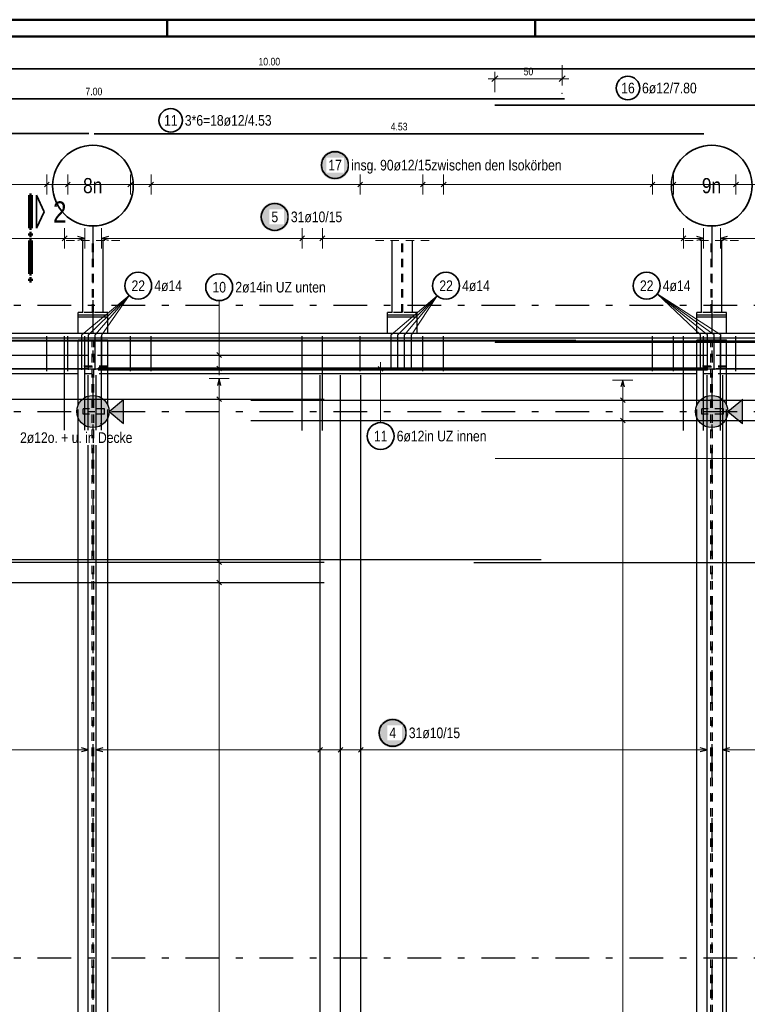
# Model space of a CAD drawing. Header units: millimetres. Extents: x -12 to 115, y -12 to 52.
# Tile 9 of 21: x 14 to 25, y 27 to 42. Entities that reach past the tile are written whole.
import ezdxf
from ezdxf.enums import TextEntityAlignment as Align

# ---------------------------------------------------------------- set-up
doc = ezdxf.new("R2010")
doc.units = ezdxf.units.MM
doc.linetypes.add('DASHDOTX2', pattern=[2, 1, -0.5, 0, -0.5])
doc.linetypes.add('HIDDEN', pattern=[0.375, 0.25, -0.125])
for name, color, linetype, lineweight in [('Achsen', 7, 'Continuous', 20), ('Bewehrung untere Lage', 7, 'Continuous', 20), ('Geschnittene Kanten', 7, 'Continuous', 20), ('Schraffuren', 7, 'Continuous', 20), ('Unterzug', 7, 'Continuous', 20)]:
    doc.layers.add(name, color=color, linetype=linetype, lineweight=lineweight)
doc.styles.add('Arial Narrow', font='ARIALN.TTF')
doc.dimstyles.new('Arch_Strakon_dimstyle', dxfattribs={"dimtxt": 17.5, "dimasz": 1, "dimexe": 1.25, "dimexo": 0.0625, "dimgap": 1, "dimtad": 0, "dimzin": 12, "dimdsep": 46, "dimtxsty": 'Arial Narrow', "dimblk": 'Arrowhead_Tick', "dimsah": 1, "dimcen": 0, "dimse1": 1, "dimse2": 1, "dimclrd": 6, "dimclrt": 3, "dimazin": 0, "dimtfac": 1, "dimtdec": 4, "dimtmove": 0, "dimatfit": 3, "dimldrblk": 'NONE', "dimfxl": 1, "dimtvp": 1, "dimtolj": 1, "dimtzin": 0, "dimlwd": 13, "dimarcsym": 2})

# ---------------------------------------------------------------- blocks, each defined once
blk = doc.blocks.new('Arrowhead_Tick')
at = {"color": 0, "linetype": 'Continuous', "lineweight": -2, "ltscale": 0.5}
for p, q in [((0, 20), (0, -10)), ((-1, 0), (0, 0)), ((10, 0), (0, 0))]:
    blk.add_line(p, q, dxfattribs=at)
at = {"color": 2, "linetype": 'Continuous', "lineweight": 35, "ltscale": 0.5}
blk.add_line((4.4, 4.4), (-4.4, -4.4), dxfattribs=at)
blk = doc.blocks.new('*D20')
at = {"color": 6, "linetype": 'Continuous', "lineweight": 13}
blk.add_line((20.858, 41.173), (21.838, 41.173), dxfattribs=at)
at = {"layer": 'Defpoints', "color": 0}
for p in [(21.848, 41.173), (20.848, 41.052), (21.848, 40.956)]:
    blk.add_point(p, dxfattribs=at)
at = {"color": 6, "lineweight": 13, "xscale": 0.01, "yscale": 0.01, "zscale": 0.01, "rotation": 180}
blk.add_blockref('Arrowhead_Tick', (20.848, 41.173), dxfattribs=at)
at = {"color": 6, "lineweight": 13, "xscale": 0.01, "yscale": 0.01, "zscale": 0.01}
blk.add_blockref('Arrowhead_Tick', (21.848, 41.173), dxfattribs=at)
at = {"color": 3, "lineweight": -2, "insert": (21.348, 41.28), "char_height": 0.1125, "attachment_point": 5, "style": 'Arial Narrow'}
blk.add_mtext('\\A1;50', dxfattribs=at)
blk = doc.blocks.new('_None')

msp = doc.modelspace()

# ---------------------------------------------------------------- hatches: boundary and pattern name
at = {"lineweight": 25, "true_color": 0xffffff}
msp.add_hatch(color=7, dxfattribs=at).paths.add_polyline_path([(17.796518, 39.119366), (17.796384, 39.127044), (17.795982, 39.134712), (17.795313, 39.142362), (17.794377, 39.149984), (17.793176, 39.157569), (17.79171, 39.165107), (17.789983, 39.172589), (17.787996, 39.180006), (17.78575, 39.18735), (17.78325, 39.19461), (17.780498, 39.201779), (17.777498, 39.208848), (17.774253, 39.215808), (17.770766, 39.22265), (17.767044, 39.229366), (17.763089, 39.235948), (17.758906, 39.242388), (17.754502, 39.248679), (17.74988, 39.254811), (17.745048, 39.260779), (17.74001, 39.266575), (17.734773, 39.272191), (17.729343, 39.277621), (17.723727, 39.282858), (17.717931, 39.287896), (17.711963, 39.292728), (17.705831, 39.29735), (17.69954, 39.301754), (17.6931, 39.305937), (17.686518, 39.309892), (17.679802, 39.313614), (17.67296, 39.317101), (17.666, 39.320346), (17.658931, 39.323346), (17.651762, 39.326098), (17.644502, 39.328598), (17.637158, 39.330844), (17.629741, 39.332831), (17.622259, 39.334558), (17.614721, 39.336024), (17.607136, 39.337225), (17.599514, 39.338161), (17.591864, 39.33883), (17.584196, 39.339232), (17.576518, 39.339366), (17.56884, 39.339232), (17.561172, 39.33883), (17.553522, 39.338161), (17.5459, 39.337225), (17.538315, 39.336024), (17.530777, 39.334558), (17.523295, 39.332831), (17.515878, 39.330844), (17.508534, 39.328598), (17.501274, 39.326098), (17.494104, 39.323346), (17.487036, 39.320346), (17.480076, 39.317101), (17.473234, 39.313614), (17.466518, 39.309892), (17.459936, 39.305937), (17.453496, 39.301754), (17.447205, 39.29735), (17.441072, 39.292728), (17.435105, 39.287896), (17.429309, 39.282858), (17.423693, 39.277621), (17.418263, 39.272191), (17.413026, 39.266575), (17.407988, 39.260779), (17.403156, 39.254811), (17.398534, 39.248679), (17.39413, 39.242388), (17.389947, 39.235948), (17.385992, 39.229366), (17.382269, 39.22265), (17.378783, 39.215808), (17.375538, 39.208848), (17.372537, 39.201779), (17.369786, 39.19461), (17.367286, 39.18735), (17.36504, 39.180006), (17.363053, 39.172589), (17.361325, 39.165107), (17.35986, 39.157569), (17.358659, 39.149984), (17.357723, 39.142362), (17.357054, 39.134712), (17.356652, 39.127044), (17.356518, 39.119366), (17.356652, 39.111688), (17.357054, 39.10402), (17.357723, 39.09637), (17.358659, 39.088748), (17.35986, 39.081163), (17.361325, 39.073625), (17.363053, 39.066143), (17.36504, 39.058726), (17.367286, 39.051382), (17.369786, 39.044122), (17.372537, 39.036952), (17.375538, 39.029884), (17.378783, 39.022924), (17.382269, 39.016082), (17.385992, 39.009366), (17.389947, 39.002784), (17.39413, 38.996344), (17.398534, 38.990053), (17.403156, 38.98392), (17.407988, 38.977953), (17.413026, 38.972157), (17.418263, 38.966541), (17.423693, 38.961111), (17.429309, 38.955874), (17.435105, 38.950836), (17.441072, 38.946004), (17.447205, 38.941382), (17.453496, 38.936978), (17.459936, 38.932795), (17.466518, 38.92884), (17.473234, 38.925117), (17.480076, 38.921631), (17.487036, 38.918386), (17.494104, 38.915385), (17.501274, 38.912634), (17.508534, 38.910134), (17.515878, 38.907888), (17.523295, 38.905901), (17.530777, 38.904173), (17.538315, 38.902708), (17.5459, 38.901507), (17.553522, 38.900571), (17.561172, 38.899902), (17.56884, 38.8995), (17.576518, 38.899366), (17.584196, 38.8995), (17.591864, 38.899902), (17.599514, 38.900571), (17.607136, 38.901507), (17.614721, 38.902708), (17.622259, 38.904173), (17.629741, 38.905901), (17.637158, 38.907888), (17.644502, 38.910134), (17.651762, 38.912634), (17.658931, 38.915385), (17.666, 38.918386), (17.67296, 38.921631), (17.679802, 38.925117), (17.686518, 38.92884), (17.6931, 38.932795), (17.69954, 38.936978), (17.705831, 38.941382), (17.711963, 38.946004), (17.717931, 38.950836), (17.723727, 38.955874), (17.729343, 38.961111), (17.734773, 38.966541), (17.74001, 38.972157), (17.745048, 38.977953), (17.74988, 38.98392), (17.754502, 38.990053), (17.758906, 38.996344), (17.763089, 39.002784), (17.767044, 39.009366), (17.770766, 39.016082), (17.774253, 39.022924), (17.777498, 39.029884), (17.780498, 39.036952), (17.78325, 39.044122), (17.78575, 39.051382), (17.787996, 39.058726), (17.789983, 39.066143), (17.79171, 39.073625), (17.793176, 39.081163), (17.794377, 39.088748), (17.795313, 39.09637), (17.795982, 39.10402)])
at = {"layer": 'Achsen', "lineweight": 35, "true_color": 0x80ff80}
for points in [[(15.329506, 36.405885), (15.329506, 36.048162), (15.113072, 36.227023)], [(24.529522, 36.405885), (24.529522, 36.048162), (24.313088, 36.227023)]]:
    msp.add_hatch(color=91, dxfattribs=at).paths.add_polyline_path(points)
at = {"layer": 'Bewehrung untere Lage', "lineweight": 25, "true_color": 0xffffff}
for points in [[(18.691581, 39.888547), (18.691447, 39.896225), (18.691045, 39.903894), (18.690376, 39.911544), (18.68944, 39.919166), (18.688239, 39.92675), (18.686774, 39.934288), (18.685046, 39.94177), (18.683059, 39.949188), (18.680814, 39.956531), (18.678314, 39.963792), (18.675562, 39.970961), (18.672561, 39.97803), (18.669316, 39.984989), (18.66583, 39.991831), (18.662107, 39.998547), (18.658152, 40.00513), (18.653969, 40.01157), (18.649565, 40.01786), (18.644944, 40.023993), (18.640111, 40.029961), (18.635073, 40.035756), (18.629836, 40.041372), (18.624406, 40.046802), (18.61879, 40.052039), (18.612994, 40.057077), (18.607027, 40.06191), (18.600894, 40.066531), (18.594604, 40.070936), (18.588163, 40.075118), (18.581581, 40.079073), (18.574865, 40.082796), (18.568023, 40.086282), (18.561063, 40.089527), (18.553995, 40.092528), (18.546826, 40.09528), (18.539565, 40.09778), (18.532221, 40.100025), (18.524804, 40.102013), (18.517322, 40.10374), (18.509784, 40.105205), (18.502199, 40.106406), (18.494577, 40.107342), (18.486928, 40.108012), (18.479259, 40.108413), (18.471581, 40.108547), (18.463903, 40.108413), (18.456235, 40.108012), (18.448585, 40.107342), (18.440963, 40.106406), (18.433379, 40.105205), (18.425841, 40.10374), (18.418358, 40.102013), (18.410941, 40.100025), (18.403597, 40.09778), (18.396337, 40.09528), (18.389168, 40.092528), (18.382099, 40.089527), (18.37514, 40.086282), (18.368297, 40.082796), (18.361581, 40.079073), (18.354999, 40.075118), (18.348559, 40.070936), (18.342268, 40.066531), (18.336136, 40.06191), (18.330168, 40.057077), (18.324372, 40.052039), (18.318756, 40.046802), (18.313326, 40.041372), (18.308089, 40.035756), (18.303051, 40.029961), (18.298219, 40.023993), (18.293597, 40.01786), (18.289193, 40.01157), (18.285011, 40.00513), (18.281056, 39.998547), (18.277333, 39.991831), (18.273847, 39.984989), (18.270601, 39.97803), (18.267601, 39.970961), (18.264849, 39.963792), (18.262349, 39.956531), (18.260104, 39.949188), (18.258116, 39.94177), (18.256389, 39.934288), (18.254924, 39.92675), (18.253722, 39.919166), (18.252786, 39.911544), (18.252117, 39.903894), (18.251715, 39.896225), (18.251581, 39.888547), (18.251715, 39.88087), (18.252117, 39.873201), (18.252786, 39.865551), (18.253722, 39.857929), (18.254924, 39.850345), (18.256389, 39.842807), (18.258116, 39.835325), (18.260104, 39.827907), (18.262349, 39.820564), (18.264849, 39.813303), (18.267601, 39.806134), (18.270601, 39.799065), (18.273847, 39.792106), (18.277333, 39.785264), (18.281056, 39.778547), (18.285011, 39.771965), (18.289193, 39.765525), (18.293597, 39.759235), (18.298219, 39.753102), (18.303051, 39.747134), (18.308089, 39.741339), (18.313326, 39.735723), (18.318756, 39.730293), (18.324372, 39.725056), (18.330168, 39.720018), (18.336136, 39.715185), (18.342268, 39.710564), (18.348559, 39.706159), (18.354999, 39.701977), (18.361581, 39.698022), (18.368297, 39.694299), (18.37514, 39.690813), (18.382099, 39.687567), (18.389168, 39.684567), (18.396337, 39.681815), (18.403597, 39.679315), (18.410941, 39.67707), (18.418358, 39.675082), (18.425841, 39.673355), (18.433379, 39.67189), (18.440963, 39.670689), (18.448585, 39.669753), (18.456235, 39.669083), (18.463903, 39.668682), (18.471581, 39.668547), (18.479259, 39.668682), (18.486928, 39.669083), (18.494577, 39.669753), (18.502199, 39.670689), (18.509784, 39.67189), (18.517322, 39.673355), (18.524804, 39.675082), (18.532221, 39.67707), (18.539565, 39.679315), (18.546826, 39.681815), (18.553995, 39.684567), (18.561063, 39.687567), (18.568023, 39.690813), (18.574865, 39.694299), (18.581581, 39.698022), (18.588163, 39.701977), (18.594604, 39.706159), (18.600894, 39.710564), (18.607027, 39.715185), (18.612994, 39.720018), (18.61879, 39.725056), (18.624406, 39.730293), (18.629836, 39.735723), (18.635073, 39.741339), (18.640111, 39.747134), (18.644944, 39.753102), (18.649565, 39.759235), (18.653969, 39.765525), (18.658152, 39.771965), (18.662107, 39.778547), (18.66583, 39.785264), (18.669316, 39.792106), (18.672561, 39.799065), (18.675562, 39.806134), (18.678314, 39.813303), (18.680814, 39.820564), (18.683059, 39.827907), (18.685046, 39.835325), (18.686774, 39.842807), (18.688239, 39.850345), (18.68944, 39.857929), (18.690376, 39.865551), (18.691045, 39.873201)], [(19.549535, 31.4511), (19.549401, 31.458778), (19.548999, 31.466446), (19.54833, 31.474096), (19.547394, 31.481718), (19.546192, 31.489302), (19.544727, 31.49684), (19.543, 31.504323), (19.541012, 31.51174), (19.538767, 31.519084), (19.536267, 31.526344), (19.533515, 31.533513), (19.530515, 31.540582), (19.527269, 31.547542), (19.523783, 31.554384), (19.52006, 31.5611), (19.516105, 31.567682), (19.511923, 31.574122), (19.507519, 31.580413), (19.502897, 31.586545), (19.498065, 31.592513), (19.493027, 31.598309), (19.48779, 31.603925), (19.48236, 31.609355), (19.476744, 31.614592), (19.470948, 31.61963), (19.46498, 31.624462), (19.458848, 31.629084), (19.452557, 31.633488), (19.446117, 31.63767), (19.439535, 31.641625), (19.432819, 31.645348), (19.425976, 31.648835), (19.419017, 31.65208), (19.411948, 31.65508), (19.404779, 31.657832), (19.397519, 31.660332), (19.390175, 31.662577), (19.382758, 31.664565), (19.375275, 31.666292), (19.367737, 31.667758), (19.360153, 31.668959), (19.352531, 31.669895), (19.344881, 31.670564), (19.337213, 31.670966), (19.329535, 31.6711), (19.321857, 31.670966), (19.314188, 31.670564), (19.306539, 31.669895), (19.298917, 31.668959), (19.291332, 31.667758), (19.283794, 31.666292), (19.276312, 31.664565), (19.268895, 31.662577), (19.261551, 31.660332), (19.25429, 31.657832), (19.247121, 31.65508), (19.240053, 31.65208), (19.233093, 31.648835), (19.226251, 31.645348), (19.219535, 31.641625), (19.212953, 31.63767), (19.206512, 31.633488), (19.200222, 31.629084), (19.194089, 31.624462), (19.188122, 31.61963), (19.182326, 31.614592), (19.17671, 31.609355), (19.17128, 31.603925), (19.166043, 31.598309), (19.161005, 31.592513), (19.156172, 31.586545), (19.151551, 31.580413), (19.147147, 31.574122), (19.142964, 31.567682), (19.139009, 31.5611), (19.135286, 31.554384), (19.1318, 31.547542), (19.128555, 31.540582), (19.125554, 31.533513), (19.122802, 31.526344), (19.120302, 31.519084), (19.118057, 31.51174), (19.11607, 31.504323), (19.114342, 31.49684), (19.112877, 31.489302), (19.111676, 31.481718), (19.11074, 31.474096), (19.110071, 31.466446), (19.109669, 31.458778), (19.109535, 31.4511), (19.109669, 31.443422), (19.110071, 31.435753), (19.11074, 31.428104), (19.111676, 31.420482), (19.112877, 31.412897), (19.114342, 31.405359), (19.11607, 31.397877), (19.118057, 31.39046), (19.120302, 31.383116), (19.122802, 31.375855), (19.125554, 31.368686), (19.128555, 31.361618), (19.1318, 31.354658), (19.135286, 31.347816), (19.139009, 31.3411), (19.142964, 31.334518), (19.147147, 31.328077), (19.151551, 31.321787), (19.156172, 31.315654), (19.161005, 31.309687), (19.166043, 31.303891), (19.17128, 31.298275), (19.17671, 31.292845), (19.182326, 31.287608), (19.188122, 31.28257), (19.194089, 31.277738), (19.200222, 31.273116), (19.206512, 31.268712), (19.212953, 31.264529), (19.219535, 31.260574), (19.226251, 31.256851), (19.233093, 31.253365), (19.240053, 31.25012), (19.247121, 31.247119), (19.25429, 31.244368), (19.261551, 31.241867), (19.268895, 31.239622), (19.276312, 31.237635), (19.283794, 31.235907), (19.291332, 31.234442), (19.298917, 31.233241), (19.306539, 31.232305), (19.314188, 31.231636), (19.321857, 31.231234), (19.329535, 31.2311), (19.337213, 31.231234), (19.344881, 31.231636), (19.352531, 31.232305), (19.360153, 31.233241), (19.367737, 31.234442), (19.375275, 31.235907), (19.382758, 31.237635), (19.390175, 31.239622), (19.397519, 31.241867), (19.404779, 31.244368), (19.411948, 31.247119), (19.419017, 31.25012), (19.425976, 31.253365), (19.432819, 31.256851), (19.439535, 31.260574), (19.446117, 31.264529), (19.452557, 31.268712), (19.458848, 31.273116), (19.46498, 31.277738), (19.470948, 31.28257), (19.476744, 31.287608), (19.48236, 31.292845), (19.48779, 31.298275), (19.493027, 31.303891), (19.498065, 31.309687), (19.502897, 31.315654), (19.507519, 31.321787), (19.511923, 31.328077), (19.516105, 31.334518), (19.52006, 31.3411), (19.523783, 31.347816), (19.527269, 31.354658), (19.530515, 31.361618), (19.533515, 31.368686), (19.536267, 31.375855), (19.538767, 31.383116), (19.541012, 31.39046), (19.543, 31.397877), (19.544727, 31.405359), (19.546192, 31.412897), (19.547394, 31.420482), (19.54833, 31.428104), (19.548999, 31.435753)]]:
    msp.add_hatch(color=7, dxfattribs=at).paths.add_polyline_path(points)
at = {"layer": 'Schraffuren', "lineweight": 35, "true_color": 0xd7ffd7}
for points in [[(15.113072, 36.227023), (15.112993, 36.233203), (15.112754, 36.239378), (15.112357, 36.245545), (15.1118, 36.2517), (15.111086, 36.257839), (15.110214, 36.263957), (15.109184, 36.270051), (15.107998, 36.276116), (15.106656, 36.282148), (15.105159, 36.288144), (15.103508, 36.2941), (15.101705, 36.300011), (15.09975, 36.305874), (15.097644, 36.311684), (15.09539, 36.317438), (15.092988, 36.323132), (15.090441, 36.328763), (15.087749, 36.334326), (15.084915, 36.339818), (15.081941, 36.345235), (15.078828, 36.350574), (15.075579, 36.35583), (15.072195, 36.361002), (15.068679, 36.366084), (15.065034, 36.371075), (15.061261, 36.37597), (15.057364, 36.380766), (15.053344, 36.38546), (15.049205, 36.390049), (15.044949, 36.39453), (15.040579, 36.3989), (15.036098, 36.403156), (15.031509, 36.407295), (15.026815, 36.411315), (15.022019, 36.415212), (15.017124, 36.418985), (15.012133, 36.42263), (15.007051, 36.426146), (15.001879, 36.42953), (14.996623, 36.432779), (14.991284, 36.435892), (14.985867, 36.438866), (14.980375, 36.4417), (14.974812, 36.444392), (14.969181, 36.446939), (14.963487, 36.449341), (14.957733, 36.451595), (14.951923, 36.453701), (14.94606, 36.455656), (14.940149, 36.457459), (14.934193, 36.45911), (14.928197, 36.460607), (14.922165, 36.461949), (14.9161, 36.463135), (14.910006, 36.464164), (14.903888, 36.465037), (14.897749, 36.465751), (14.891595, 36.466308), (14.885427, 36.466705), (14.879252, 36.466944), (14.873072, 36.467023), (14.866893, 36.466944), (14.860718, 36.466705), (14.85455, 36.466308), (14.848395, 36.465751), (14.842257, 36.465037), (14.836139, 36.464164), (14.830045, 36.463135), (14.82398, 36.461949), (14.817947, 36.460607), (14.811951, 36.45911), (14.805996, 36.457459), (14.800085, 36.455656), (14.794222, 36.453701), (14.788412, 36.451595), (14.782658, 36.449341), (14.776963, 36.446939), (14.771333, 36.444392), (14.76577, 36.4417), (14.760278, 36.438866), (14.754861, 36.435892), (14.749522, 36.432779), (14.744265, 36.42953), (14.739094, 36.426146), (14.734011, 36.42263), (14.729021, 36.418985), (14.724126, 36.415212), (14.71933, 36.411315), (14.714636, 36.407295), (14.710047, 36.403156), (14.705566, 36.3989), (14.701196, 36.39453), (14.69694, 36.390049), (14.692801, 36.38546), (14.688781, 36.380766), (14.684884, 36.37597), (14.681111, 36.371075), (14.677466, 36.366084), (14.67395, 36.361002), (14.670566, 36.35583), (14.667317, 36.350574), (14.664204, 36.345235), (14.661229, 36.339818), (14.658396, 36.334326), (14.655704, 36.328763), (14.653156, 36.323132), (14.650755, 36.317438), (14.6485, 36.311684), (14.646395, 36.305874), (14.64444, 36.300011), (14.642636, 36.2941), (14.640986, 36.288144), (14.639489, 36.282148), (14.638147, 36.276116), (14.636961, 36.270051), (14.635931, 36.263957), (14.635059, 36.257839), (14.634344, 36.2517), (14.633788, 36.245545), (14.633391, 36.239378), (14.633152, 36.233203), (14.633072, 36.227023), (14.633152, 36.220844), (14.633391, 36.214668), (14.633788, 36.208501), (14.634344, 36.202346), (14.635059, 36.196208), (14.635931, 36.19009), (14.636961, 36.183996), (14.638147, 36.177931), (14.639489, 36.171898), (14.640986, 36.165902), (14.642636, 36.159947), (14.64444, 36.154036), (14.646395, 36.148173), (14.6485, 36.142363), (14.650755, 36.136609), (14.653156, 36.130914), (14.655704, 36.125284), (14.658396, 36.119721), (14.661229, 36.114229), (14.664204, 36.108812), (14.667317, 36.103473), (14.670566, 36.098216), (14.67395, 36.093045), (14.677466, 36.087962), (14.681111, 36.082972), (14.684884, 36.078077), (14.688781, 36.073281), (14.692801, 36.068587), (14.69694, 36.063998), (14.701196, 36.059517), (14.705566, 36.055147), (14.710047, 36.050891), (14.714636, 36.046752), (14.71933, 36.042732), (14.724126, 36.038835), (14.729021, 36.035062), (14.734011, 36.031417), (14.739094, 36.027901), (14.744265, 36.024517), (14.749522, 36.021268), (14.754861, 36.018155), (14.760278, 36.01518), (14.76577, 36.012346), (14.771333, 36.009655), (14.776963, 36.007107), (14.782658, 36.004706), (14.788412, 36.002451), (14.794222, 36.000346), (14.800085, 35.998391), (14.805996, 35.996587), (14.811951, 35.994937), (14.817947, 35.99344), (14.82398, 35.992098), (14.830045, 35.990912), (14.836139, 35.989882), (14.842257, 35.98901), (14.848395, 35.988295), (14.85455, 35.987739), (14.860718, 35.987342), (14.866893, 35.987103), (14.873072, 35.987023), (14.879252, 35.987103), (14.885427, 35.987342), (14.891595, 35.987739), (14.897749, 35.988295), (14.903888, 35.98901), (14.910006, 35.989882), (14.9161, 35.990912), (14.922165, 35.992098), (14.928197, 35.99344), (14.934193, 35.994937), (14.940149, 35.996587), (14.94606, 35.998391), (14.951923, 36.000346), (14.957733, 36.002451), (14.963487, 36.004706), (14.969181, 36.007107), (14.974812, 36.009655), (14.980375, 36.012346), (14.985867, 36.01518), (14.991284, 36.018155), (14.996623, 36.021268), (15.001879, 36.024517), (15.007051, 36.027901), (15.012133, 36.031417), (15.017124, 36.035062), (15.022019, 36.038835), (15.026815, 36.042732), (15.031509, 36.046752), (15.036098, 36.050891), (15.040579, 36.055147), (15.044949, 36.059517), (15.049205, 36.063998), (15.053344, 36.068587), (15.057364, 36.073281), (15.061261, 36.078077), (15.065034, 36.082972), (15.068679, 36.087962), (15.072195, 36.093045), (15.075579, 36.098216), (15.078828, 36.103473), (15.081941, 36.108812), (15.084915, 36.114229), (15.087749, 36.119721), (15.090441, 36.125284), (15.092988, 36.130914), (15.09539, 36.136609), (15.097644, 36.142363), (15.09975, 36.148173), (15.101705, 36.154036), (15.103508, 36.159947), (15.105159, 36.165902), (15.106656, 36.171898), (15.107998, 36.177931), (15.109184, 36.183996), (15.110214, 36.19009), (15.111086, 36.196208), (15.1118, 36.202346), (15.112357, 36.208501), (15.112754, 36.214668), (15.112993, 36.220844)], [(24.313088, 36.227023), (24.313008, 36.233203), (24.31277, 36.239378), (24.312372, 36.245545), (24.311816, 36.2517), (24.311101, 36.257839), (24.310229, 36.263957), (24.309199, 36.270051), (24.308013, 36.276116), (24.306671, 36.282148), (24.305175, 36.288144), (24.303524, 36.2941), (24.30172, 36.300011), (24.299765, 36.305874), (24.29766, 36.311684), (24.295406, 36.317438), (24.293004, 36.323132), (24.290456, 36.328763), (24.287765, 36.334326), (24.284931, 36.339818), (24.281956, 36.345235), (24.278843, 36.350574), (24.275594, 36.35583), (24.27221, 36.361002), (24.268695, 36.366084), (24.265049, 36.371075), (24.261277, 36.37597), (24.257379, 36.380766), (24.25336, 36.38546), (24.24922, 36.390049), (24.244964, 36.39453), (24.240595, 36.3989), (24.236114, 36.403156), (24.231524, 36.407295), (24.22683, 36.411315), (24.222034, 36.415212), (24.217139, 36.418985), (24.212149, 36.42263), (24.207066, 36.426146), (24.201895, 36.42953), (24.196638, 36.432779), (24.191299, 36.435892), (24.185882, 36.438866), (24.18039, 36.4417), (24.174827, 36.444392), (24.169197, 36.446939), (24.163503, 36.449341), (24.157748, 36.451595), (24.151938, 36.453701), (24.146076, 36.455656), (24.140164, 36.457459), (24.134209, 36.45911), (24.128213, 36.460607), (24.12218, 36.461949), (24.116115, 36.463135), (24.110022, 36.464164), (24.103904, 36.465037), (24.097765, 36.465751), (24.09161, 36.466308), (24.085443, 36.466705), (24.079267, 36.466944), (24.073088, 36.467023), (24.066908, 36.466944), (24.060733, 36.466705), (24.054566, 36.466308), (24.048411, 36.465751), (24.042272, 36.465037), (24.036154, 36.464164), (24.030061, 36.463135), (24.023995, 36.461949), (24.017963, 36.460607), (24.011967, 36.45911), (24.006011, 36.457459), (24.0001, 36.455656), (23.994238, 36.453701), (23.988427, 36.451595), (23.982673, 36.449341), (23.976979, 36.446939), (23.971348, 36.444392), (23.965785, 36.4417), (23.960294, 36.438866), (23.954876, 36.435892), (23.949538, 36.432779), (23.944281, 36.42953), (23.939109, 36.426146), (23.934027, 36.42263), (23.929037, 36.418985), (23.924142, 36.415212), (23.919346, 36.411315), (23.914651, 36.407295), (23.910062, 36.403156), (23.905581, 36.3989), (23.901211, 36.39453), (23.896955, 36.390049), (23.892816, 36.38546), (23.888797, 36.380766), (23.884899, 36.37597), (23.881127, 36.371075), (23.877481, 36.366084), (23.873965, 36.361002), (23.870582, 36.35583), (23.867332, 36.350574), (23.864219, 36.345235), (23.861245, 36.339818), (23.858411, 36.334326), (23.855719, 36.328763), (23.853172, 36.323132), (23.85077, 36.317438), (23.848516, 36.311684), (23.846411, 36.305874), (23.844455, 36.300011), (23.842652, 36.2941), (23.841001, 36.288144), (23.839504, 36.282148), (23.838163, 36.276116), (23.836976, 36.270051), (23.835947, 36.263957), (23.835074, 36.257839), (23.83436, 36.2517), (23.833804, 36.245545), (23.833406, 36.239378), (23.833168, 36.233203), (23.833088, 36.227023), (23.833168, 36.220844), (23.833406, 36.214668), (23.833804, 36.208501), (23.83436, 36.202346), (23.835074, 36.196208), (23.835947, 36.19009), (23.836976, 36.183996), (23.838163, 36.177931), (23.839504, 36.171898), (23.841001, 36.165902), (23.842652, 36.159947), (23.844455, 36.154036), (23.846411, 36.148173), (23.848516, 36.142363), (23.85077, 36.136609), (23.853172, 36.130914), (23.855719, 36.125284), (23.858411, 36.119721), (23.861245, 36.114229), (23.864219, 36.108812), (23.867332, 36.103473), (23.870582, 36.098216), (23.873965, 36.093045), (23.877481, 36.087962), (23.881127, 36.082972), (23.884899, 36.078077), (23.888797, 36.073281), (23.892816, 36.068587), (23.896955, 36.063998), (23.901211, 36.059517), (23.905581, 36.055147), (23.910062, 36.050891), (23.914651, 36.046752), (23.919346, 36.042732), (23.924142, 36.038835), (23.929037, 36.035062), (23.934027, 36.031417), (23.939109, 36.027901), (23.944281, 36.024517), (23.949538, 36.021268), (23.954876, 36.018155), (23.960294, 36.01518), (23.965785, 36.012346), (23.971348, 36.009655), (23.976979, 36.007107), (23.982673, 36.004706), (23.988427, 36.002451), (23.994238, 36.000346), (24.0001, 35.998391), (24.006011, 35.996587), (24.011967, 35.994937), (24.017963, 35.99344), (24.023995, 35.992098), (24.030061, 35.990912), (24.036154, 35.989882), (24.042272, 35.98901), (24.048411, 35.988295), (24.054566, 35.987739), (24.060733, 35.987342), (24.066908, 35.987103), (24.073088, 35.987023), (24.079267, 35.987103), (24.085443, 35.987342), (24.09161, 35.987739), (24.097765, 35.988295), (24.103904, 35.98901), (24.110022, 35.989882), (24.116115, 35.990912), (24.12218, 35.992098), (24.128213, 35.99344), (24.134209, 35.994937), (24.140164, 35.996587), (24.146076, 35.998391), (24.151938, 36.000346), (24.157748, 36.002451), (24.163503, 36.004706), (24.169197, 36.007107), (24.174827, 36.009655), (24.18039, 36.012346), (24.185882, 36.01518), (24.191299, 36.018155), (24.196638, 36.021268), (24.201895, 36.024517), (24.207066, 36.027901), (24.212149, 36.031417), (24.217139, 36.035062), (24.222034, 36.038835), (24.22683, 36.042732), (24.231524, 36.046752), (24.236114, 36.050891), (24.240595, 36.055147), (24.244964, 36.059517), (24.24922, 36.063998), (24.25336, 36.068587), (24.257379, 36.073281), (24.261277, 36.078077), (24.265049, 36.082972), (24.268695, 36.087962), (24.27221, 36.093045), (24.275594, 36.098216), (24.278843, 36.103473), (24.281956, 36.108812), (24.284931, 36.114229), (24.287765, 36.119721), (24.290456, 36.125284), (24.293004, 36.130914), (24.295406, 36.136609), (24.29766, 36.142363), (24.299765, 36.148173), (24.30172, 36.154036), (24.303524, 36.159947), (24.305175, 36.165902), (24.306671, 36.171898), (24.308013, 36.177931), (24.309199, 36.183996), (24.310229, 36.19009), (24.311101, 36.196208), (24.311816, 36.202346), (24.312372, 36.208501), (24.31277, 36.214668), (24.313008, 36.220844)]]:
    msp.add_hatch(color=254, dxfattribs=at).paths.add_polyline_path(points)

# ---------------------------------------------------------------- linework, layer by layer
at = {"color": 4, "linetype": 'Continuous', "lineweight": 50}
for p, q in [((59.45, 42.05), (0, 42.05)), ((59.2, 41.8), (1, 41.8))]:
    msp.add_line(p, q, dxfattribs=at)
at = {"color": 4, "linetype": 'Continuous', "lineweight": 50, "ltscale": 0.2}
for p, q in [((15.975, 42.05), (15.975, 41.8)), ((21.45, 42.05), (21.45, 41.8))]:
    msp.add_line(p, q, dxfattribs=at)
at = {"color": 2, "linetype": 'Continuous', "lineweight": 35, "ltscale": 0.5}
for p, q in [((36.448032, 40.779178), (20.848032, 40.779178)), ((5.751614, 40.358255), (14.811614, 40.358255))]:
    msp.add_line(p, q, dxfattribs=at)
at = {"color": 1, "linetype": 'Continuous', "lineweight": 70}
for p, q in [((13.929342, 39.44425), (13.929342, 38.949255)), ((13.959347, 39.44425), (13.929342, 39.44425)), ((13.959347, 38.949255), (13.959347, 39.44425)), ((13.929342, 38.949255), (13.959347, 38.949255)), ((13.929342, 38.874256), (13.929342, 38.84425)), ((13.959347, 38.874256), (13.929342, 38.874256)), ((13.929342, 38.84425), (13.959347, 38.84425)), ((13.959347, 38.84425), (13.959347, 38.874256)), ((13.929342, 38.769249), (13.929342, 38.274254)), ((13.959347, 38.769249), (13.929342, 38.769249)), ((13.959347, 38.274254), (13.959347, 38.769249)), ((13.929342, 38.274254), (13.959347, 38.274254)), ((13.929342, 38.199255), (13.929342, 38.169251)), ((13.959347, 38.199255), (13.929342, 38.199255)), ((13.959347, 38.169251), (13.959347, 38.199255)), ((13.929342, 38.169251), (13.959347, 38.169251))]:
    msp.add_line(p, q, dxfattribs=at)
at = {"color": 2, "linetype": 'Continuous', "lineweight": 35}
for p, q in [((14.034347, 39.44425), (14.034347, 38.949255)), ((14.146847, 39.196759), (14.034347, 39.44425)), ((14.034347, 38.949255), (14.146847, 39.196759))]:
    msp.add_line(p, q, dxfattribs=at)
at = {"color": 5, "linetype": 'Continuous', "lineweight": 18, "ltscale": 0.5}
for p, q in [((14.452798, 38.95), (14.452798, 38.65)), ((14.751066, 38.65), (14.751066, 38.95)), ((15.003014, 38.95), (15.003014, 38.65)), ((17.985698, 38.95), (17.985698, 38.65)), ((18.283966, 38.95), (18.283966, 38.65)), ((23.652798, 38.95), (23.652798, 38.65)), ((23.951066, 38.65), (23.951066, 38.95)), ((24.203014, 38.95), (24.203014, 38.65)), ((5.803014, 38.8), (14.751066, 38.8)), ((15.003014, 38.8), (23.951066, 38.8)), ((24.203014, 38.8), (33.151066, 38.8)), ((14.707527, 37.367672), (15.409724, 37.950149)), ((14.807527, 37.367672), (15.409724, 37.950149)), ((14.907527, 37.367672), (15.409724, 37.950149)), ((15.007527, 37.367672), (15.409724, 37.950149)), ((19.307327, 37.367672), (19.9887, 37.947795)), ((19.407327, 37.367672), (19.9887, 37.947795)), ((19.507327, 37.367672), (19.9887, 37.947795)), ((19.607327, 37.367672), (19.9887, 37.947795)), ((23.907527, 37.367672), (23.263751, 37.974131)), ((24.007527, 37.367672), (23.263751, 37.974131)), ((24.107527, 37.367672), (23.263751, 37.974131)), ((24.207527, 37.367672), (23.263751, 37.974131))]:
    msp.add_line(p, q, dxfattribs=at)
at = {"color": 3, "linetype": 'DASHDOTX2', "lineweight": 25, "ltscale": 0.5}
for p, q in [((14.873061, 38.984048), (14.873061, 1.174541)), ((24.073061, 38.984048), (24.073061, 1.174541))]:
    msp.add_line(p, q, dxfattribs=at)
at = {"color": 3, "linetype": 'Continuous', "lineweight": 25, "ltscale": 0.5}
for p, q in [((14.488153, 38.835355), (14.417443, 38.764645)), ((14.751066, 38.8), (14.651066, 38.826795)), ((14.651066, 38.773205), (14.751066, 38.8)), ((15.103014, 38.826795), (15.003014, 38.8)), ((15.003014, 38.8), (15.103014, 38.773205)), ((18.021053, 38.835355), (17.950343, 38.764645)), ((18.319322, 38.835355), (18.248611, 38.764645)), ((23.688153, 38.835355), (23.617443, 38.764645)), ((23.951066, 38.8), (23.851066, 38.826795)), ((23.851066, 38.773205), (23.951066, 38.8)), ((24.303014, 38.826795), (24.203014, 38.8)), ((24.203014, 38.8), (24.303014, 38.773205)), ((14.452798, 35.947023), (14.452798, 37.347023)), ((14.707527, 36.847679), (14.707527, 37.367672)), ((14.751066, 35.947023), (14.751066, 37.347023)), ((14.807527, 36.847679), (14.807527, 37.367672)), ((14.907527, 36.847679), (14.907527, 37.367672)), ((15.003014, 35.947023), (15.003014, 37.347023)), ((15.007527, 36.847679), (15.007527, 37.367672)), ((17.985698, 35.947023), (17.985698, 37.347023)), ((18.283966, 35.947023), (18.283966, 37.347023)), ((19.307327, 36.847679), (19.307327, 37.367672)), ((19.407327, 36.847679), (19.407327, 37.367672)), ((19.507327, 36.847679), (19.507327, 37.367672)), ((19.607327, 36.847679), (19.607327, 37.367672)), ((23.652798, 35.947023), (23.652798, 37.347023)), ((23.907527, 36.847679), (23.907527, 37.367672)), ((23.951066, 35.947023), (23.951066, 37.347023)), ((24.007527, 36.847679), (24.007527, 37.367672)), ((24.107527, 36.847679), (24.107527, 37.367672)), ((24.203014, 35.947023), (24.203014, 37.347023)), ((24.207527, 36.847679), (24.207527, 37.367672)), ((5.946358, 37.279316), (25.946358, 37.279316)), ((36.454911, 37.252849), (20.854911, 37.252849)), ((5.946358, 36.861013), (25.946358, 36.861013))]:
    msp.add_line(p, q, dxfattribs=at)
at = {"color": 5, "linetype": 'HIDDEN', "lineweight": 18, "ltscale": 0.5}
for p, q in [((15.273115, 38.76603), (14.473115, 38.76603)), ((19.872915, 38.76603), (19.072915, 38.76603)), ((24.473115, 38.76603), (23.673115, 38.76603))]:
    msp.add_line(p, q, dxfattribs=at)
at = {"color": 3, "linetype": 'Continuous', "lineweight": 25}
for p, q in [((14.723115, 37.69703), (14.723115, 38.76603)), ((15.023115, 37.69703), (15.023115, 38.76603)), ((19.322915, 37.69703), (19.322915, 38.76603)), ((19.622915, 37.69703), (19.622915, 38.76603)), ((23.923115, 37.69703), (23.923115, 38.76603)), ((24.223115, 37.69703), (24.223115, 38.76603)), ((14.653051, 37.65703), (14.653051, 37.69703)), ((14.653051, 37.627023), (14.653051, 37.65703)), ((14.653051, 37.387023), (14.653051, 37.627023)), ((14.723115, 37.69703), (14.653115, 37.69703)), ((15.093115, 37.65703), (14.653115, 37.65703)), ((15.093115, 37.627023), (14.653115, 37.627023)), ((15.093115, 37.69703), (15.023115, 37.69703)), ((15.093014, 37.65703), (15.093014, 37.69703)), ((15.093014, 37.627023), (15.093014, 37.65703)), ((15.093014, 37.387023), (15.093014, 37.627023)), ((19.252851, 37.65703), (19.252851, 37.69703)), ((19.252851, 37.627023), (19.252851, 37.65703)), ((19.252851, 37.387023), (19.252851, 37.627023)), ((19.322915, 37.69703), (19.252915, 37.69703)), ((19.692915, 37.65703), (19.252915, 37.65703)), ((19.692915, 37.627023), (19.252915, 37.627023)), ((19.692915, 37.69703), (19.622915, 37.69703)), ((19.692814, 37.65703), (19.692814, 37.69703)), ((19.692814, 37.627023), (19.692814, 37.65703)), ((19.692814, 37.387023), (19.692814, 37.627023)), ((23.853051, 37.65703), (23.853051, 37.69703)), ((23.853051, 37.627023), (23.853051, 37.65703)), ((23.853051, 37.387023), (23.853051, 37.627023)), ((23.923115, 37.69703), (23.853115, 37.69703)), ((24.293115, 37.65703), (23.853115, 37.65703)), ((24.293115, 37.627023), (23.853115, 37.627023)), ((24.293115, 37.69703), (24.223115, 37.69703)), ((24.293014, 37.65703), (24.293014, 37.69703)), ((24.293014, 37.627023), (24.293014, 37.65703)), ((24.293014, 37.387023), (24.293014, 37.627023)), ((34.672931, 37.387023), (4.202915, 37.387023)), ((14.653051, 36.322065), (14.653051, 37.287023)), ((15.093072, 37.287023), (14.653072, 37.287023)), ((15.093014, 36.322216), (15.093014, 37.287023)), ((23.852207, 36.320457), (23.852207, 37.287023)), ((24.292207, 37.287023), (23.852207, 37.287023)), ((24.292207, 36.323755), (24.292207, 37.287023)), ((14.653051, 36.787023), (5.893014, 36.787023)), ((23.852207, 36.787023), (15.093014, 36.787023)), ((33.052207, 36.787023), (24.292207, 36.787023)), ((23.852207, 3.657023), (23.852207, 36.13359)), ((24.292207, 3.657023), (24.292207, 36.130292))]:
    msp.add_line(p, q, dxfattribs=at)
at = {"color": 3, "linetype": 'HIDDEN', "lineweight": 25, "ltscale": 0.5}
for p, q in [((14.866015, 37.69703), (14.866015, 38.76603)), ((14.880215, 37.69703), (14.880215, 38.76603)), ((19.465815, 37.69703), (19.465815, 38.76603)), ((19.480015, 37.69703), (19.480015, 38.76603)), ((24.066015, 37.69703), (24.066015, 38.76603)), ((24.080215, 37.69703), (24.080215, 38.76603)), ((14.866015, 37.69703), (14.723115, 37.69703)), ((15.023115, 37.69703), (14.880215, 37.69703)), ((19.465815, 37.69703), (19.322915, 37.69703)), ((19.622915, 37.69703), (19.480015, 37.69703)), ((24.066015, 37.69703), (23.923115, 37.69703)), ((24.223115, 37.69703), (24.080215, 37.69703)), ((14.653051, 37.384823), (14.653051, 37.387023)), ((15.093014, 37.384823), (14.653051, 37.384823)), ((15.093014, 37.384823), (15.093014, 37.387023)), ((14.861072, 37.274357), (14.653072, 37.274357)), ((15.093014, 37.274357), (14.885072, 37.274357)), ((24.060207, 37.274357), (23.852207, 37.274357)), ((24.060207, 3.657023), (24.060207, 37.274357)), ((24.084207, 3.657023), (24.084207, 37.274357)), ((24.292207, 37.274357), (24.084207, 37.274357)), ((14.861072, 36.899697), (14.653072, 36.899697)), ((15.093072, 36.88703), (14.653072, 36.88703)), ((15.093072, 36.899697), (14.885072, 36.899697)), ((24.060207, 36.899697), (23.852207, 36.899697)), ((24.292207, 36.88703), (23.852207, 36.88703)), ((24.292207, 36.899697), (24.084207, 36.899697)), ((15.093014, 36.787023), (14.653051, 36.787023)), ((24.292207, 36.787023), (23.852207, 36.787023)), ((14.653051, 36.131981), (14.653051, 36.322065)), ((15.093014, 36.131831), (15.093014, 36.322216)), ((23.852207, 36.13359), (23.852207, 36.320457)), ((24.292207, 36.130292), (24.292207, 36.323755)), ((14.725949, 36.187023), (14.725949, 36.267023)), ((15.045949, 36.267023), (14.725949, 36.267023)), ((15.045949, 36.187023), (14.725949, 36.187023)), ((15.045949, 36.187023), (15.045949, 36.267023)), ((23.925965, 36.187023), (23.925965, 36.267023)), ((24.245965, 36.267023), (23.925965, 36.267023)), ((24.245965, 36.187023), (23.925965, 36.187023)), ((24.245965, 36.187023), (24.245965, 36.267023))]:
    msp.add_line(p, q, dxfattribs=at)
at = {"color": 9, "linetype": 'Continuous', "lineweight": 0}
msp.add_line((20.854911, 35.528842), (36.43784, 35.528842), dxfattribs=at)
at = {"color": 2, "linetype": 'Continuous', "lineweight": 35, "ltscale": 0.5}
for centre, radius in [((22.826689, 41.034123), 0.175), ((17.576518, 39.119366), 0.2), ((15.546194, 38.096354), 0.2), ((20.122604, 38.096354), 0.2), ((23.105443, 38.096354), 0.2)]:
    msp.add_circle(centre, radius, dxfattribs=at)
at = {"color": 9, "linetype": 'Continuous', "lineweight": 0}
for centre in [(20.848032, 41.052246), (21.848037, 40.956228), (20.854911, 37.252849), (24.061072, 37.274357), (24.293014, 37.287023), (24.061072, 36.899697), (14.753051, 36.787023), (23.513088, 36.787023), (24.293014, 36.787023), (14.989532, 36.405885), (24.528688, 36.405885), (14.989532, 36.048162), (24.528688, 36.048162)]:
    msp.add_circle(centre, 0.00222, dxfattribs=at)
at = {"color": 2, "linetype": 'Continuous', "lineweight": 35}
for centre in [(14.873061, 39.584048), (24.073061, 39.584048)]:
    msp.add_circle(centre, 0.6, dxfattribs=at)
at = {"layer": 'Achsen', "color": 3, "linetype": 'DASHDOTX2', "lineweight": 25, "ltscale": 0.5}
for p, q in [((3.049386, 37.807023), (36.43784, 37.807023)), ((3.049386, 36.227023), (36.519696, 36.227023)), ((3.049386, 28.107023), (35.52926, 28.107023))]:
    msp.add_line(p, q, dxfattribs=at)
at = {"layer": 'Achsen', "color": 3, "linetype": 'Continuous', "lineweight": 25}
for p, q in [((15.113072, 36.227023), (15.329506, 36.405885)), ((15.329506, 36.048162), (15.329506, 36.405885)), ((24.313088, 36.227023), (24.529522, 36.405885)), ((24.529522, 36.048162), (24.529522, 36.405885)), ((15.113072, 36.227023), (15.329506, 36.048162)), ((24.313088, 36.227023), (24.529522, 36.048162))]:
    msp.add_line(p, q, dxfattribs=at)
at = {"layer": 'Bewehrung untere Lage', "color": 2, "linetype": 'Continuous', "lineweight": 35, "ltscale": 0.5}
for p, q in [((7.884929, 40.875965), (21.884929, 40.875965)), ((14.893155, 40.35484), (23.953155, 40.35484))]:
    msp.add_line(p, q, dxfattribs=at)
at = {"layer": 'Bewehrung untere Lage', "color": 5, "linetype": 'Continuous', "lineweight": 18, "ltscale": 0.5}
for p, q in [((14.187886, 39.75), (14.187886, 39.45)), ((14.498362, 39.75), (14.498362, 39.45)), ((15.429793, 39.75), (15.429793, 39.45)), ((15.740269, 39.75), (15.740269, 39.45)), ((18.845037, 39.75), (18.845037, 39.45)), ((19.776467, 39.75), (19.776467, 39.45)), ((20.086944, 39.75), (20.086944, 39.45)), ((23.191711, 39.75), (23.191711, 39.45)), ((23.502188, 39.75), (23.502188, 39.45)), ((24.433618, 39.75), (24.433618, 39.45)), ((5.805014, 39.6), (33.437443, 39.6)), ((16.75, 37.874496), (16.75, 37.166404)), ((16.6, 37.066404), (16.9, 37.066404)), ((16.75, 36.765956), (16.75, 37.166404)), ((19.15, 36.762327), (19.15, 36.962327)), ((16.6, 36.865956), (16.9, 36.865956)), ((19, 36.862327), (19.3, 36.862327)), ((19.15, 36.061883), (19.15, 36.762327)), ((16.9, 36.715023), (16.6, 36.715023)), ((16.75, 36.715023), (16.75, 22.173513)), ((22.9, 36.695023), (22.6, 36.695023)), ((22.75, 36.695023), (22.75, 10.783768)), ((16.9, 36.412075), (16.6, 36.412075)), ((22.9, 36.39373), (22.6, 36.39373)), ((22.9, 36.092436), (22.6, 36.092436)), ((16.9, 33.98849), (16.6, 33.98849)), ((16.9, 33.685542), (16.6, 33.685542)), ((14.801045, 31.05), (14.801045, 31.35)), ((14.919532, 31.35), (14.919532, 31.05)), ((18.250167, 31.35), (18.250167, 31.05)), ((18.552952, 31.35), (18.552952, 31.05)), ((18.855737, 31.35), (18.855737, 31.05)), ((24.003082, 31.05), (24.003082, 31.35)), ((24.238688, 31.35), (24.238688, 31.05)), ((5.781495, 31.2), (14.801045, 31.2)), ((14.919532, 31.2), (24.003082, 31.2)), ((24.238688, 31.2), (33.202237, 31.2))]:
    msp.add_line(p, q, dxfattribs=at)
at = {"layer": 'Bewehrung untere Lage', "color": 3, "linetype": 'Continuous', "lineweight": 25, "ltscale": 0.5}
for p, q in [((14.223241, 39.635355), (14.15253, 39.564645)), ((14.533718, 39.635355), (14.463007, 39.564645)), ((15.465148, 39.635355), (15.394437, 39.564645)), ((15.775625, 39.635355), (15.704914, 39.564645)), ((18.880392, 39.635355), (18.809681, 39.564645)), ((19.811822, 39.635355), (19.741111, 39.564645)), ((20.122299, 39.635355), (20.051588, 39.564645)), ((23.227066, 39.635355), (23.156356, 39.564645)), ((23.537543, 39.635355), (23.466832, 39.564645)), ((24.468973, 39.635355), (24.398262, 39.564645)), ((14.187886, 36.82703), (14.187886, 37.347023)), ((14.498362, 36.82703), (14.498362, 37.347023)), ((15.429793, 36.82703), (15.429793, 37.347023)), ((15.740269, 36.82703), (15.740269, 37.347023)), ((18.845037, 36.82703), (18.845037, 37.347023)), ((19.776467, 36.82703), (19.776467, 37.347023)), ((20.086944, 36.82703), (20.086944, 37.347023)), ((23.191711, 36.82703), (23.191711, 37.347023)), ((23.502188, 36.82703), (23.502188, 37.347023)), ((24.433618, 36.82703), (24.433618, 37.347023)), ((8.05487, 37.287023), (22.05487, 37.287023)), ((5.741506, 37.066404), (14.801506, 37.066404)), ((14.941517, 37.066404), (24.001517, 37.066404)), ((16.714645, 37.101759), (16.785355, 37.031048)), ((24.140651, 37.066404), (33.200651, 37.066404)), ((16.714645, 36.901311), (16.785355, 36.8306)), ((19.114645, 36.897683), (19.185355, 36.826972)), ((5.741506, 36.865956), (14.801506, 36.865956)), ((5.750493, 36.862327), (14.810493, 36.862327)), ((14.801045, 16.867023), (14.801045, 36.767023)), ((14.919532, 16.867023), (14.919532, 36.767023)), ((14.941517, 36.865956), (24.001517, 36.865956)), ((18.250167, 16.867023), (18.250167, 36.767023)), ((18.552952, 16.867023), (18.552952, 36.767023)), ((18.855737, 16.867023), (18.855737, 36.767023)), ((24.003082, 16.867023), (24.003082, 36.767023)), ((24.140651, 36.865956), (33.200651, 36.865956)), ((24.149686, 36.862327), (33.209686, 36.862327)), ((24.238688, 16.867023), (24.238688, 36.767023)), ((16.75, 36.715023), (16.723205, 36.615023)), ((16.776795, 36.615023), (16.75, 36.715023)), ((22.75, 36.695023), (22.723205, 36.595023)), ((22.776795, 36.595023), (22.75, 36.695023)), ((16.785355, 36.37672), (16.714645, 36.447431)), ((5.913014, 36.412075), (18.313014, 36.412075)), ((17.222152, 36.39373), (34.622152, 36.39373)), ((22.785355, 36.358374), (22.714645, 36.429085)), ((17.222152, 36.092436), (34.622152, 36.092436)), ((22.785355, 36.057081), (22.714645, 36.127791)), ((5.913014, 33.98849), (18.313014, 33.98849)), ((16.785355, 33.953135), (16.714645, 34.023846)), ((5.913014, 33.685542), (18.313014, 33.685542)), ((16.785355, 33.650187), (16.714645, 33.720897)), ((14.801045, 31.2), (14.701045, 31.226795)), ((14.701045, 31.173205), (14.801045, 31.2)), ((15.019532, 31.226795), (14.919532, 31.2)), ((14.919532, 31.2), (15.019532, 31.173205)), ((18.285522, 31.235355), (18.214811, 31.164645)), ((18.588307, 31.235355), (18.517596, 31.164645)), ((18.891092, 31.235355), (18.820381, 31.164645)), ((24.003082, 31.2), (23.903082, 31.226795)), ((23.903082, 31.173205), (24.003082, 31.2)), ((24.338688, 31.226795), (24.238688, 31.2)), ((24.238688, 31.2), (24.338688, 31.173205))]:
    msp.add_line(p, q, dxfattribs=at)
at = {"layer": 'Bewehrung untere Lage', "color": 9, "linetype": 'Continuous', "lineweight": 0}
msp.add_line((8.073044, 37.287023), (22.05487, 37.287023), dxfattribs=at)
at = {"layer": 'Bewehrung untere Lage', "color": 1, "linetype": 'Continuous', "lineweight": 70, "ltscale": 0.5}
msp.add_line((14.950493, 36.862327), (24.010493, 36.862327), dxfattribs=at)
at = {"layer": 'Bewehrung untere Lage', "color": 3, "linetype": 'Continuous', "lineweight": 25}
for p, q in [((4.222785, 34.028451), (21.534844, 34.028451)), ((20.534788, 33.982451), (34.743321, 33.982451))]:
    msp.add_line(p, q, dxfattribs=at)
at = {"layer": 'Bewehrung untere Lage', "color": 2, "linetype": 'Continuous', "lineweight": 35, "ltscale": 0.5}
for centre, radius in [((16.029873, 40.553288), 0.175), ((18.471581, 39.888547), 0.2), ((16.75, 38.074496), 0.2), ((19.15, 35.861883), 0.2), ((19.329535, 31.4511), 0.2)]:
    msp.add_circle(centre, radius, dxfattribs=at)
at = {"layer": 'Geschnittene Kanten', "color": 3, "linetype": 'Continuous', "lineweight": 25}
msp.add_circle((24.073088, 36.227023), 0.24, dxfattribs=at)
at = {"layer": 'Unterzug', "color": 2, "linetype": 'Continuous', "lineweight": 35, "ltscale": 0.5}
msp.add_line((7.493115, 41.320585), (27.493115, 41.320585), dxfattribs=at)
at = {"layer": 'Unterzug', "color": 3, "linetype": 'Continuous', "lineweight": 25, "ltscale": 0.5}
msp.add_line((7.693014, 37.323556), (27.693014, 37.323556), dxfattribs=at)

# ---------------------------------------------------------------- texts
at = {"color": 4, "lineweight": 50, "style": 'Arial Narrow'}
for s, p in [('8n', (14.869861, 39.584048)), ('9n', (24.069861, 39.584048))]:
    msp.add_text(s, height=0.225, dxfattribs=at).set_placement(p, align=Align.MIDDLE_CENTER)
at = {"color": 1, "lineweight": 70, "style": 'Arial Narrow'}
msp.add_text('2', height=0.315, dxfattribs=at).set_placement((14.279598, 39.034321))
at = {"color": 2, "lineweight": 35, "char_height": 0.1575, "attachment_point": 1, "line_spacing_factor": 0.9, "style": 'Arial Narrow'}
for s, insert in [('6ø12/7.80', (23.036689, 41.112873)), ('16', (22.727464, 41.112873)), ('22', (15.446969, 38.175104)), ('4ø14', (15.786194, 38.175104)), ('22', (20.023379, 38.175104)), ('4ø14', (20.362604, 38.175104)), ('22', (23.006218, 38.175104)), ('4ø14', (23.345443, 38.175104))]:
    msp.add_mtext(s, dxfattribs=dict(at, insert=insert))
at = {"layer": 'Bewehrung untere Lage', "color": 3, "lineweight": 25, "char_height": 0.1125, "attachment_point": 1, "line_spacing_factor": 0.9, "style": 'Arial Narrow'}
for s, insert in [('7.00', (14.761179, 41.038465)), ('4.53', (19.299405, 40.51734))]:
    msp.add_mtext(s, dxfattribs=dict(at, insert=insert))
at = {"layer": 'Bewehrung untere Lage', "color": 2, "lineweight": 35, "char_height": 0.1575, "attachment_point": 1, "line_spacing_factor": 0.9, "style": 'Arial Narrow'}
for s, insert in [('11', (15.930648, 40.632038)), ('3*6=18ø12/4.53', (16.239873, 40.632038)), ('10', (16.650775, 38.153246)), ('2ø14in UZ unten', (16.99, 38.153246)), ('11', (19.050775, 35.940633)), ('6ø12in UZ innen', (19.39, 35.940633))]:
    msp.add_mtext(s, dxfattribs=dict(at, insert=insert))
at = {"layer": 'Unterzug', "color": 3, "lineweight": 25, "insert": (17.333927, 41.483085), "char_height": 0.1125, "attachment_point": 1, "line_spacing_factor": 0.9, "style": 'Arial Narrow'}
msp.add_mtext('10.00', dxfattribs=at)

# ---------------------------------------------------------------- dimensions: what is measured, and where the dimension line sits
at = {"lineweight": -2}
dim = msp.add_linear_dim(base=(21.848037, 41.172618), p1=(20.848032, 41.052246), p2=(21.848037, 40.956228), text='50', dimstyle='Arch_Strakon_dimstyle', override={"dimscale": 0.01, "dimtxt": 11.25, "dimasz": 1, "dimgap": 5, "dimtad": 1, "dimjust": 0, "dimtih": 0, "dimtoh": 0, "dimdec": 4, "dimdsep": 46, "dimtxsty": 'Arial Narrow', "dimclrd": 6, "dimclrt": 3, "dimtix": 1, "dimtofl": 255, "dimtmove": 0, "dimatfit": 2, "dimfxl": 0, "dimfxlon": 0, "dimtvp": 44.444444, "dimlwd": 13}, dxfattribs=at)
dim.commit()
dim.dimension.update_dxf_attribs({"geometry": '*D20', "text_midpoint": (21.348034, 41.172618), "dimtype": 160})

# ---------------------------------------------------------------- next in the draw order: texts
at = {"color": 2, "lineweight": 35, "char_height": 0.1575, "attachment_point": 1, "line_spacing_factor": 0.9, "style": 'Arial Narrow', "bg_fill": 3, "box_fill_scale": 1.2, "bg_fill_color": 256, "bg_fill_true_color": 13158600, "bg_fill_transparency": 0}
for s, insert in [('5', (17.526905, 39.198116)), ('31ø10/15', (17.816518, 39.198116)), ('2ø12o. + u. in Decke', (13.79, 35.917249))]:
    msp.add_mtext(s, dxfattribs=dict(at, insert=insert))
at = {"layer": 'Bewehrung untere Lage', "color": 2, "lineweight": 35, "char_height": 0.1575, "attachment_point": 1, "line_spacing_factor": 0.9, "style": 'Arial Narrow', "bg_fill": 3, "box_fill_scale": 1.2, "bg_fill_color": 256, "bg_fill_true_color": 13158600, "bg_fill_transparency": 0}
for s, insert in [('17', (18.372356, 39.967297)), ('insg. 90ø12/15zwischen den Isokörben', (18.711581, 39.967297)), ('4', (19.279922, 31.52985)), ('31ø10/15', (19.569535, 31.52985))]:
    msp.add_mtext(s, dxfattribs=dict(at, insert=insert))

# ---------------------------------------------------------------- next in the draw order: linework, layer by layer
at = {"color": 3, "linetype": 'HIDDEN', "lineweight": 25, "ltscale": 0.5}
for p, q in [((14.861072, 3.657023), (14.861072, 37.274357)), ((14.885072, 3.657023), (14.885072, 37.274357))]:
    msp.add_line(p, q, dxfattribs=at)
at = {"color": 3, "linetype": 'Continuous', "lineweight": 25}
for p, q in [((14.653051, 3.657023), (14.653051, 36.131981)), ((15.093014, 3.657023), (15.093014, 36.131831))]:
    msp.add_line(p, q, dxfattribs=at)
at = {"layer": 'Geschnittene Kanten', "color": 3, "linetype": 'Continuous', "lineweight": 25}
msp.add_circle((14.873072, 36.227023), 0.24, dxfattribs=at)

doc.saveas('drawing.dxf')
